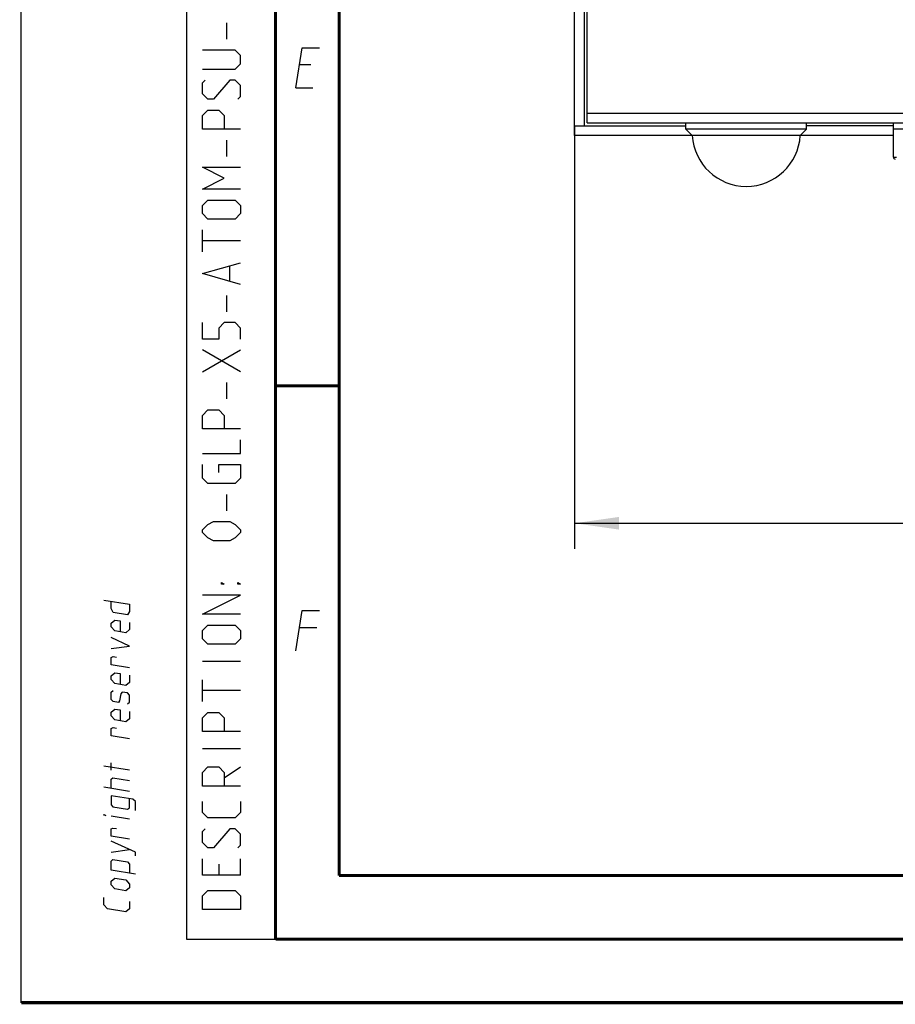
# Model space of a CAD drawing. Header units: millimetres. Extents: x 0 to 420, y 0 to 297.
# Tile 1 of 212: x 0 to 69, y 0 to 77. Entities that reach past the tile are written whole.
import ezdxf

# ---------------------------------------------------------------- set-up
doc = ezdxf.new("R2010")
doc.units = ezdxf.units.MM
doc.header["$LTSCALE"] = 23.1
doc.layers.get('0').update_dxf_attribs({"linetype": 'CONTINUOUS'})
doc.layers.add('02___PRT_ALL_AXES', color=7, linetype='CONTINUOUS')
doc.layers.add('DIM_PILOTEES', color=7, linetype='CONTINUOUS')
doc.styles.get("Standard").update_dxf_attribs({"font": 'txt', "width": 0.7})
doc.dimstyles.new('DIMSTYLE_1', dxfattribs={"dimtxt": 2.5, "dimasz": 3.5, "dimexe": 2, "dimexo": 0, "dimtad": 1, "dimlfac": 2, "dimdsep": 46, "dimtxsty": 'Standard', "dimblk": '_FILLED', "dimblk1": '_FILLED', "dimblk2": '_FILLED', "dimcen": 0.09, "dimazin": 2, "dimtp": 0.5, "dimtm": 0.5, "dimtfac": 1, "dimtofl": 0, "dimtmove": 0, "dimatfit": 3, "dimldrblk": '_FILLED', "dimfxl": 0, "dimtolj": 1, "dimarcsym": 0})

# ---------------------------------------------------------------- blocks, each defined once
blk = doc.blocks.new('_FILLED')
at = {"color": 0, "linetype": 'ByBlock'}
blk.add_solid([(0, 0), (-1, 0.143), (-1, -0.143)], dxfattribs=at)
blk = doc.blocks.new('*D1')
at = {"layer": 'DIM_PILOTEES', "color": 2, "linetype": 'Continuous'}
for p, q in [((43.519, 68.932), (43.519, 35.694)), ((200.519, 68.932), (200.519, 35.694)), ((43.519, 37.694), (122.019, 37.694)), ((200.519, 37.694), (122.019, 37.694))]:
    blk.add_line(p, q, dxfattribs=at)
at = {"layer": 'DIM_PILOTEES', "color": 2, "linetype": 'Continuous', "xscale": 3.5, "yscale": 3.5, "zscale": 3.5, "rotation": 180}
blk.add_blockref('_FILLED', (43.519, 37.694), dxfattribs=at)
at = {"layer": 'DIM_PILOTEES', "color": 2, "linetype": 'Continuous', "xscale": 3.5, "yscale": 3.5, "zscale": 3.5}
blk.add_blockref('_FILLED', (200.519, 37.694), dxfattribs=at)
at = {"layer": 'DIM_PILOTEES', "color": 2, "linetype": 'Continuous', "insert": (122.019, 40.819), "char_height": 2.5, "width": 7.76786, "attachment_point": 2, "line_spacing_factor": 0.9}
blk.add_mtext('{\\ftxt;\\W0.0001;\\H0.0001;\\~}{\\ftxt;\\W2.0714285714;\\H2.5; }{\\ftxt;\\W0.0001;\\H0.0001;\\~}', dxfattribs=at)

msp = doc.modelspace()

# ---------------------------------------------------------------- linework, layer by layer
at = {"color": 7, "linetype": 'Continuous'}
for p, q in [((0, 0), (0, 297)), ((43.519, 68.1805), (43.519, 160.1805)), ((44.269, 159.4305), (44.269, 68.9305)), ((44.519, 69.1805), (44.519, 159.1805)), ((44.519, 69.9305), (199.519, 69.9305)), ((43.519, 68.9305), (52.269, 68.9305)), ((44.519, 69.1805), (199.519, 69.1805)), ((68.594, 68.9305), (61.769, 68.9305)), ((68.594, 68.6805), (68.594, 69.1805)), ((52.769, 68.1805), (43.519, 68.1805)), ((52.769, 68.1805), (52.269, 68.6805)), ((61.769, 68.6805), (52.269, 68.6805)), ((52.7691, 68.1805), (52.769, 68.1805)), ((68.594, 68.1805), (52.7691, 68.1805)), ((61.269, 68.1805), (61.769, 68.6805)), ((84.094, 68.6805), (68.594, 68.6805)), ((409.86, 10.0737), (25.007, 10.0134)), ((25, 9.9999), (25, 10))]:
    msp.add_line(p, q, dxfattribs=at)
at = {"color": 2, "linetype": 'Continuous'}
for p, q in [((13, 292), (13, 5)), ((20, 292), (20, 5)), ((16.1786, 75.75), (16.1786, 77.0357)), ((22.7833, 73.7249), (21.8833, 73.7249)), ((21.5894, 71.9249), (22.9394, 71.9249)), ((16.1786, 66.5357), (16.1786, 67.8214)), ((14.25, 59.0357), (14.25, 60.75)), ((17.25, 59.8929), (14.25, 59.8929)), ((16.3929, 56.75), (16.3929, 57.8929)), ((16.1786, 54.3214), (16.1786, 55.6071)), ((17.25, 49.6071), (14.25, 51.3214)), ((14.25, 49.6071), (17.25, 51.3214)), ((16.1786, 47.4643), (16.1786, 48.75)), ((16.1786, 38.6786), (16.1786, 39.9643)), ((23.2333, 29.4749), (21.8833, 29.4749)), ((17.25, 26.8214), (14.25, 26.8214)), ((14.25, 23.6786), (14.25, 25.3929)), ((17.25, 24.5357), (14.25, 24.5357)), ((17.25, 19.9643), (14.25, 19.9643)), ((8.5001, 18.2823), (6.5001, 18.6089)), ((7.0715, 18.2775), (7.0715, 18.8489)), ((15.9643, 17.6786), (17.25, 18.5357)), ((8.5001, 16.6157), (6.5001, 16.9422)), ((8.5001, 14.4252), (7.0715, 14.6584)), ((7.0715, 11.8489), (8.5001, 12.0442)), ((15.5357, 10.8929), (15.5357, 10.0357)), ((17.25, 10.0357), (17.25, 11.3214)), ((13, 5), (20, 5))]:
    msp.add_line(p, q, dxfattribs=at)
at = {"color": 3, "linetype": 'Continuous'}
for q in [(68.594, 68.6805), (68.824, 66.4805)]:
    msp.add_line((68.594, 66.4805), q, dxfattribs=at)
at = {"color": 7, "linetype": 'Continuous', "const_width": 0.25}
for points in [[(20, 292), (20, 5)], [(25, 10), (25, 287)], [(20.0002, 48.5), (25.0002, 48.5)], [(409.8307, 10.048), (25, 10)], [(20, 5), (415, 5)], [(420, 0), (0, 0)]]:
    msp.add_lwpolyline(points, dxfattribs=at)
at = {"color": 2, "linetype": 'Continuous'}
for points in [[(14.25, 73.3929), (16.8214, 73.3929), (17.25, 73.8214), (17.25, 74.4643), (16.8214, 74.8929), (14.25, 74.8929)], [(21.5894, 71.9249), (22.1037, 75.0749), (23.4537, 75.0749)], [(17.0357, 71.0357), (17.25, 71.25), (17.25, 72.1071), (16.8214, 72.5357), (16.3929, 72.5357), (15.1071, 71.0357), (14.6786, 71.0357), (14.25, 71.4643), (14.25, 72.3214), (14.4643, 72.5357)], [(17.25, 68.6786), (14.25, 68.6786), (14.25, 69.75), (14.6786, 70.1786), (15.5357, 70.1786), (15.9643, 69.75), (15.9643, 68.6786)], [(17.25, 63.9643), (14.25, 63.9643), (15.9643, 64.8214), (14.25, 65.6786), (17.25, 65.6786)], [(16.8214, 61.6071), (14.6786, 61.6071), (14.25, 62.0357), (14.25, 62.6786), (14.6786, 63.1071), (16.8214, 63.1071), (17.25, 62.6786), (17.25, 62.0357), (16.8214, 61.6071)], [(17.25, 56.4643), (14.25, 57.3214), (17.25, 58.1786)], [(17.25, 52.1786), (17.25, 53.0357), (16.8214, 53.4643), (15.9643, 53.4643), (15.5357, 53.0357), (15.5357, 52.1786), (14.25, 52.1786), (14.25, 53.4643)], [(17.25, 45.1071), (14.25, 45.1071), (14.25, 46.1786), (14.6786, 46.6071), (15.5357, 46.6071), (15.9643, 46.1786), (15.9643, 45.1071)], [(14.25, 43.1786), (17.25, 43.1786), (17.25, 44.25)], [(15.5357, 41.6786), (15.5357, 42.3214), (17.25, 42.3214), (17.25, 41.25), (16.8214, 40.8214), (14.6786, 40.8214), (14.25, 41.25), (14.25, 42.3214)], [(16.3929, 36.3214), (15.1071, 36.3214), (14.6786, 36.5357), (14.25, 36.9643), (14.25, 37.1786), (14.6786, 37.6071), (15.1071, 37.8214), (16.3929, 37.8214), (16.8214, 37.6071), (17.25, 37.1786), (17.25, 36.9643), (16.8214, 36.5357), (16.3929, 36.3214)], [(15.9643, 32.8929), (15.75, 32.8929), (15.75, 33.0357), (15.9643, 32.8929)], [(17.25, 32.8929), (17.0357, 32.8929), (17.0357, 33.0357), (17.25, 32.8929)], [(17.25, 30.5357), (14.25, 30.5357), (17.25, 32.0357), (14.25, 32.0357)], [(6.5001, 31.6565), (8.5001, 31.3299), (8.5001, 30.7585), (8.3572, 30.4961), (7.2144, 30.6827), (7.0715, 30.9918), (7.0715, 31.5632)], [(21.5894, 27.6749), (22.1037, 30.8249), (23.4537, 30.8249)], [(8.5001, 29.9014), (8.5001, 29.3299), (8.2144, 29.0909), (7.3572, 29.2308), (7.0715, 29.5632), (7.0715, 29.8489), (7.3572, 30.088), (7.7858, 30.018), (7.7858, 29.1608)], [(16.8214, 28.1786), (14.6786, 28.1786), (14.25, 28.6071), (14.25, 29.25), (14.6786, 29.6786), (16.8214, 29.6786), (17.25, 29.25), (17.25, 28.6071), (16.8214, 28.1786)], [(7.0715, 27.8489), (8.5001, 28.0442), (7.0715, 28.706)], [(8.5001, 26.3299), (7.0715, 26.5632), (7.0715, 27.1346), (7.2144, 27.2065), (7.5001, 27.1599)], [(8.5001, 25.7585), (8.5001, 25.1871), (8.2144, 24.948), (7.3572, 25.088), (7.0715, 25.4203), (7.0715, 25.706), (7.3572, 25.9451), (7.7858, 25.8751), (7.7858, 25.018)], [(8.3572, 23.4961), (8.5001, 23.6157), (8.5001, 24.1871), (8.3572, 24.3533), (7.9286, 24.4232), (7.8334, 24.2959), (7.7382, 23.7401), (7.6429, 23.6127), (7.2144, 23.6827), (7.0715, 23.8489), (7.0715, 24.4203), (7.2144, 24.5399)], [(8.5001, 22.9014), (8.5001, 22.3299), (8.2144, 22.0909), (7.3572, 22.2308), (7.0715, 22.5632), (7.0715, 22.8489), (7.3572, 23.088), (7.7858, 23.018), (7.7858, 22.1608)], [(17.25, 21.3214), (14.25, 21.3214), (14.25, 22.3929), (14.6786, 22.8214), (15.5357, 22.8214), (15.9643, 22.3929), (15.9643, 21.3214)], [(8.5001, 20.7585), (7.0715, 20.9918), (7.0715, 21.5632), (7.2144, 21.6351), (7.5001, 21.5885)], [(17.25, 17.0357), (14.25, 17.0357), (14.25, 18.1071), (14.6786, 18.5357), (15.5357, 18.5357), (15.9643, 18.1071), (15.9643, 17.0357)], [(7.0715, 16.8489), (7.0715, 17.5632), (7.2143, 17.6827), (8.5001, 17.4728)], [(8.9763, 15.1093), (8.9763, 15.8236), (8.7858, 15.9976), (7.0715, 16.2775), (7.0715, 15.5632), (7.2143, 15.397), (8.3572, 15.2104), (8.5001, 15.3299), (8.5001, 16.0442)], [(17.25, 15.8214), (17.25, 14.9643), (16.8214, 14.5357), (14.6786, 14.5357), (14.25, 14.9643), (14.25, 15.8214)], [(6.6429, 14.7284), (6.5001, 14.7517), (6.5001, 14.7993), (6.6429, 14.7284)], [(8.5001, 12.8537), (7.0715, 13.087), (7.0715, 13.6584), (7.2143, 13.7303), (7.5001, 13.6837)], [(17.0357, 12.1786), (17.25, 12.3929), (17.25, 13.25), (16.8214, 13.6786), (16.3929, 13.6786), (15.1071, 12.1786), (14.6786, 12.1786), (14.25, 12.6071), (14.25, 13.4643), (14.4643, 13.6786)], [(8.9763, 11.5379), (8.9763, 11.8236), (7.0715, 12.706)], [(8.9763, 10.1093), (7.0715, 10.4203), (7.0715, 11.1346), (7.2143, 11.2541), (8.3572, 11.0675), (8.5001, 10.9014), (8.5001, 10.1871)], [(17.25, 10.0357), (14.25, 10.0357), (14.25, 11.3214)], [(8.2143, 8.8052), (7.3572, 8.9451), (7.0715, 9.2775), (7.0715, 9.5632), (7.3572, 9.8023), (8.2143, 9.6623), (8.5001, 9.3299), (8.5001, 9.0442), (8.2143, 8.8052)], [(17.25, 7.3214), (14.25, 7.3214), (14.25, 8.3929), (14.6786, 8.8214), (16.8214, 8.8214), (17.25, 8.3929), (17.25, 7.3214)], [(8.5001, 7.949), (8.5001, 7.3776), (8.2143, 7.1385), (6.7858, 7.3717), (6.5001, 7.7041), (6.5001, 8.2755)]]:
    msp.add_lwpolyline(points, dxfattribs=at)
at = {"color": 3, "linetype": 'Continuous'}
msp.add_arc((68.744, 66.4805), 0.15, 180, 270, dxfattribs=at)
at = {"layer": '02___PRT_ALL_AXES', "color": 7, "linetype": 'Continuous'}
for p, q in [((52.269, 68.6805), (52.269, 69.1805)), ((61.769, 68.6805), (61.769, 69.1805))]:
    msp.add_line(p, q, dxfattribs=at)
msp.add_arc((57.019, 68.4383), 4.2578, 183.471409, 356.528591, dxfattribs=at)

# ---------------------------------------------------------------- dimensions: what is measured, and where the dimension line sits
at = {"layer": 'DIM_PILOTEES', "color": 2, "linetype": 'Continuous'}
dim = msp.add_linear_dim(base=(200.519, 37.6938), p1=(43.519, 68.9318), p2=(200.519, 68.9318), text='{\\ftxt;\\W0.0001;\\H0.0001;\\~}{\\ftxt;\\W2.0714285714;\\H2.5; }{\\ftxt;\\W0.0001;\\H0.0001;\\~}', dimstyle='DIMSTYLE_1', dxfattribs=at)
dim.commit()
dim.dimension.update_dxf_attribs({"geometry": '*D1', "text_midpoint": (121.6618, 37.6938), "dimtype": 160})

doc.saveas('drawing.dxf')
